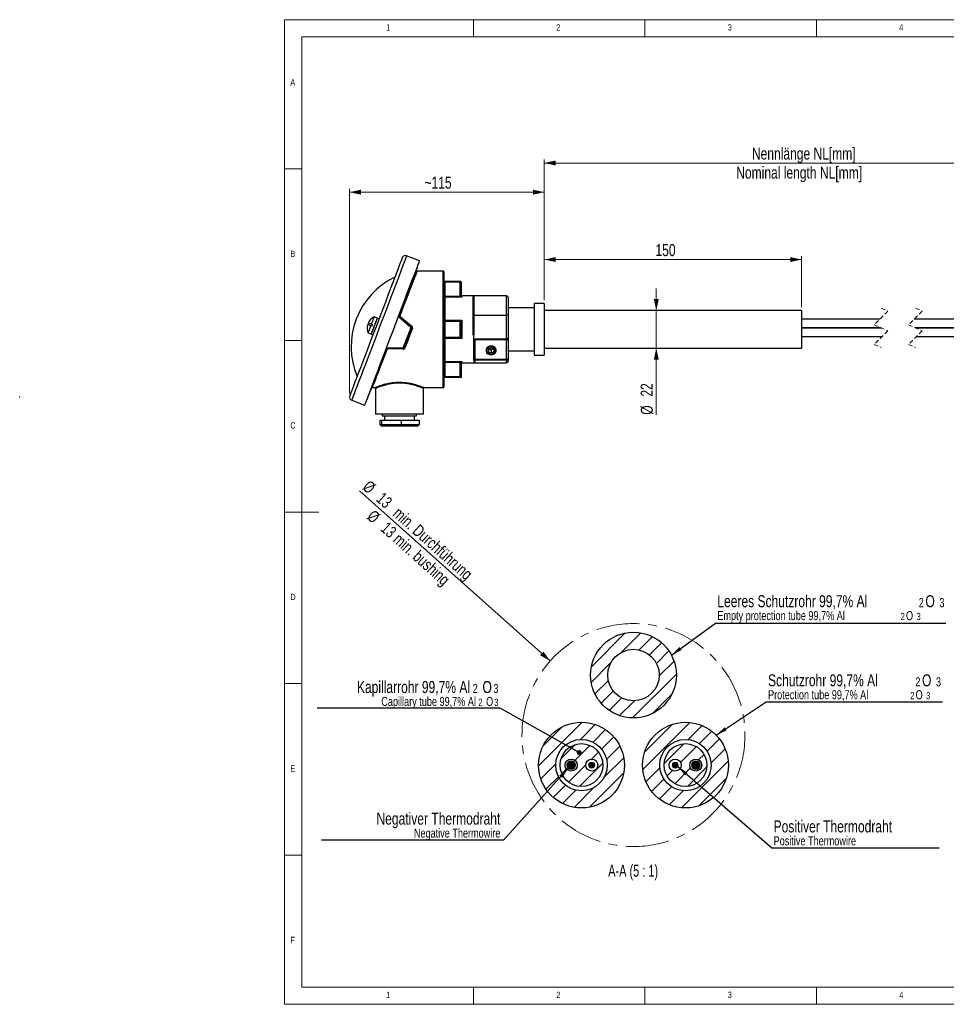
# Model space of a CAD drawing. Header units: millimetres. Extents: x -72 to 415, y 5 to 292.
# Tile 1 of 3: x -72 to 198, y 5 to 292. Entities that reach past the tile are written whole.
import ezdxf

# ---------------------------------------------------------------- set-up
doc = ezdxf.new("R2010")
doc.units = ezdxf.units.MM
doc.header["$PDSIZE"] = -1
doc.linetypes.add('CENTERX2', pattern=[20.32, 12.7, -2.54, 2.54, -2.54])
doc.linetypes.add('HIDDEN', pattern=[1.905, 1.27, -0.635])
doc.styles.add('SLDTEXTSTYLE0', font='TXT', dxfattribs={"width": 0.75})
doc.styles.add('SLDTEXTSTYLE3', font='TXT', dxfattribs={"width": 0.681818})
doc.dimstyles.new('SLDDIMSTYLE0', dxfattribs={"dimtxt": 0.18, "dimasz": 3.302, "dimexe": 0, "dimexo": 0.0625, "dimgap": 0, "dimtad": 0, "dimtih": 1, "dimtoh": 1, "dimdec": 0, "dimrnd": 1e-09, "dimzin": 0, "dimdsep": 46, "dimtxsty": 'Standard', "dimsah": 1, "dimcen": 0.09, "dimadec": 0, "dimazin": 0, "dimtfac": 3.302, "dimtdec": 0, "dimtofl": 0, "dimtmove": 0, "dimatfit": 3, "dimfxl": 1, "dimfrac": 2, "dimtolj": 1, "dimtzin": 0, "dimarcsym": 0})
doc.dimstyles.new('SLDDIMSTYLE1', dxfattribs={"dimtxt": 0.18, "dimasz": 1.44, "dimexe": 0, "dimexo": 0.0625, "dimgap": 0, "dimtad": 0, "dimtih": 1, "dimtoh": 1, "dimdec": 0, "dimrnd": 1e-09, "dimzin": 0, "dimdsep": 46, "dimtxsty": 'Standard', "dimblk1": 'DOT', "dimblk2": 'DOT', "dimsah": 1, "dimcen": 0.09, "dimadec": 0, "dimazin": 0, "dimtfac": 1.44, "dimtdec": 0, "dimtofl": 0, "dimtmove": 0, "dimatfit": 3, "dimldrblk": 'DOT', "dimfxl": 1, "dimfrac": 2, "dimtolj": 1, "dimtzin": 0, "dimarcsym": 0})
doc.dimstyles.new('SLDDIMSTYLE2', dxfattribs={"dimtxt": 3.5, "dimasz": 3.302, "dimexe": 0, "dimexo": 0.0625, "dimgap": 0.875, "dimtad": 1, "dimlfac": 2, "dimrnd": 1e-09, "dimzin": 12, "dimdsep": 46, "dimtxsty": 'SLDTEXTSTYLE0', "dimsah": 1, "dimcen": 0.09, "dimadec": 0, "dimazin": 3, "dimtfac": 1, "dimtofl": 0, "dimtmove": 0, "dimatfit": 3, "dimfxl": 1, "dimfrac": 2, "dimtolj": 1, "dimtzin": 12, "dimarcsym": 0})
doc.dimstyles.new('SLDDIMSTYLE3', dxfattribs={"dimtxt": 3.5, "dimasz": 3.302, "dimexe": 0, "dimexo": 0.0625, "dimgap": 0.875, "dimtad": 1, "dimdec": 0, "dimlfac": 2, "dimrnd": 1e-09, "dimzin": 12, "dimdsep": 46, "dimtxsty": 'SLDTEXTSTYLE0', "dimsah": 1, "dimcen": 0.09, "dimadec": 0, "dimazin": 3, "dimtfac": 1, "dimtdec": 0, "dimtmove": 0, "dimatfit": 0, "dimfxl": 1, "dimfrac": 2, "dimtolj": 1, "dimtzin": 12, "dimarcsym": 0})
doc.dimstyles.new('SLDDIMSTYLE4', dxfattribs={"dimtxt": 3.5, "dimasz": 3.302, "dimexe": 0, "dimexo": 0.0625, "dimgap": 0.875, "dimtad": 1, "dimdec": 0, "dimlfac": 2, "dimrnd": 1e-09, "dimzin": 12, "dimdsep": 46, "dimtxsty": 'SLDTEXTSTYLE0', "dimsah": 1, "dimcen": 0.09, "dimadec": 0, "dimazin": 3, "dimtfac": 1, "dimtdec": 0, "dimtofl": 0, "dimtmove": 0, "dimatfit": 3, "dimfxl": 1, "dimfrac": 2, "dimtolj": 1, "dimtzin": 12, "dimarcsym": 0})
doc.dimstyles.new('SLDDIMSTYLE5', dxfattribs={"dimtxt": 3.5, "dimasz": 3.302, "dimexe": 0, "dimexo": 0.0625, "dimgap": 0.875, "dimtad": 1, "dimdec": 0, "dimlfac": 0.2, "dimrnd": 1e-09, "dimzin": 12, "dimdsep": 46, "dimtxsty": 'SLDTEXTSTYLE0', "dimsah": 1, "dimcen": 0, "dimadec": 0, "dimazin": 3, "dimtfac": 1, "dimtofl": 0, "dimtmove": 0, "dimatfit": 3, "dimfxl": 1, "dimfrac": 2, "dimtolj": 1, "dimtzin": 12, "dimarcsym": 0})

# ---------------------------------------------------------------- blocks, each defined once
blk = doc.blocks.new('_D')
at = {"color": 7, "linetype": 'Continuous', "lineweight": 18}
for p, q in [((80.69, 210.25), (80.69, 251.22)), ((236.62, 250.22), (80.69, 250.22)), ((236.62, 204.5), (236.62, 251.22))]:
    blk.add_line(p, q, dxfattribs=at)
for points in [[(80.69, 250.22), (83.99, 249.5), (83.99, 250.94)], [(236.62, 250.22), (233.32, 250.94), (233.32, 249.5)]]:
    blk.add_solid(points, dxfattribs=at)
at = {"color": 7, "linetype": 'Continuous', "lineweight": 18, "char_height": 3.5, "attachment_point": 1, "style": 'SLDTEXTSTYLE0'}
for s, insert in [('Nennlänge NL[mm]', (141.2, 254.73)), ('Nominal length NL[mm]', (136.63, 249.18))]:
    blk.add_mtext(s, dxfattribs=dict(at, insert=insert))
blk = doc.blocks.new('_D_1')
at = {"color": 7, "linetype": 'Continuous', "lineweight": 18}
for p, q in [((23.93, 183.04), (23.93, 242.72)), ((23.93, 241.72), (80.69, 241.72)), ((80.69, 210.25), (80.69, 242.72))]:
    blk.add_line(p, q, dxfattribs=at)
for points in [[(23.93, 241.72), (27.23, 241), (27.23, 242.44)], [(80.69, 241.72), (77.39, 242.44), (77.39, 241)]]:
    blk.add_solid(points, dxfattribs=at)
at = {"color": 7, "linetype": 'Continuous', "lineweight": 18, "insert": (45.76, 246.24), "char_height": 3.5, "attachment_point": 1, "style": 'SLDTEXTSTYLE0'}
blk.add_mtext('~115', dxfattribs=at)
blk = doc.blocks.new('_D_2')
at = {"color": 7, "linetype": 'Continuous', "lineweight": 18}
for p, q in [((113.33, 207.25), (113.33, 213.6)), ((154.69, 207.25), (112.33, 207.25)), ((113.33, 207.25), (113.33, 196.25)), ((154.69, 196.25), (112.33, 196.25)), ((113.33, 196.25), (113.33, 176.85))]:
    blk.add_line(p, q, dxfattribs=at)
for points in [[(113.33, 207.25), (114.05, 210.55), (112.61, 210.55)], [(113.33, 196.25), (112.61, 192.94), (114.05, 192.94)]]:
    blk.add_solid(points, dxfattribs=at)
at = {"color": 7, "linetype": 'Continuous', "lineweight": 18, "char_height": 3.5, "attachment_point": 1, "rotation": 90, "style": 'SLDTEXTSTYLE0'}
for s, insert in [('22', (108.77, 182.13)), ('%%c', (108.82, 176.85))]:
    blk.add_mtext(s, dxfattribs=dict(at, insert=insert))
blk = doc.blocks.new('_D_3')
at = {"color": 7, "linetype": 'Continuous', "lineweight": 18}
for p, q in [((80.69, 210.25), (80.69, 223.08)), ((80.69, 222.08), (155.69, 222.08)), ((155.69, 208.25), (155.69, 223.08))]:
    blk.add_line(p, q, dxfattribs=at)
for points in [[(80.69, 222.08), (83.99, 221.36), (83.99, 222.8)], [(155.69, 222.08), (152.39, 222.8), (152.39, 221.36)]]:
    blk.add_solid(points, dxfattribs=at)
at = {"color": 7, "linetype": 'Continuous', "lineweight": 18, "insert": (113.09, 226.59), "char_height": 3.5, "attachment_point": 1, "style": 'SLDTEXTSTYLE0'}
blk.add_mtext('150', dxfattribs=at)
blk = doc.blocks.new('_D_4')
at = {"color": 7, "linetype": 'Continuous', "lineweight": 18}
blk.add_line((82.41, 105.09), (26.79, 154.63), dxfattribs=at)
blk.add_solid([(82.41, 105.09), (80.42, 107.82), (79.46, 106.75)], dxfattribs=at)
at = {"color": 7, "linetype": 'Continuous', "lineweight": 18, "char_height": 3.5, "attachment_point": 1, "rotation": 318.3082, "style": 'SLDTEXTSTYLE0'}
for s, insert in [('%%c', (29.79, 158)), ('13', (33.77, 154.53)), ('min. Durchführung', (38.61, 150.21)), ('%%c', (31.05, 149.37)), ('13 min. bushing', (35.03, 145.9))]:
    blk.add_mtext(s, dxfattribs=dict(at, insert=insert))
blk = doc.blocks.new('SW_NOTE_6')
at = {"color": 0, "linetype": 'Continuous', "lineweight": 0, "attachment_point": 3, "style": 'SLDTEXTSTYLE0'}
for s, insert, char_height in [('Negativer Thermodraht', (52.11, 7.99), 3.5), ('Negative Thermowire', (52.14, 3.36), 2.6458)]:
    blk.add_mtext(s, dxfattribs=dict(at, insert=insert, char_height=char_height))
blk = doc.blocks.new('SW_NOTE_7')
at = {"color": 0, "linetype": 'Continuous', "lineweight": 0, "attachment_point": 3, "style": 'SLDTEXTSTYLE0'}
for s, insert, char_height in [('Kapillarrohr 99,7% Al', (44.6, 7.96), 3.5), ('2', (46.86, 7.11), 2.65), ('O', (50.96, 7.96), 3.5), ('3', (52.87, 7.11), 2.65), ('Capillary tube 99,7% Al', (46.32, 3.33), 2.6458), ('O', (51.35, 3.33), 2.65), ('2', (48.25, 2.8), 2.12), ('3', (52.88, 2.8), 2.12)]:
    blk.add_mtext(s, dxfattribs=dict(at, insert=insert, char_height=char_height))
blk = doc.blocks.new('_DOT')
at = {"color": 0, "linetype": 'ByBlock', "lineweight": -2}
blk.add_line((-0.5, 0), (-1, 0), dxfattribs=at)
at = {"color": 0, "linetype": 'ByBlock', "const_width": 0.5}
blk.add_lwpolyline([(-0.25, 0, 1), (0.25, 0, 1)], format="xyb", close=True, dxfattribs=at)
blk = doc.blocks.new('SW_NOTE_8')
at = {"color": 0, "linetype": 'Continuous', "lineweight": 0, "attachment_point": 1, "style": 'SLDTEXTSTYLE0'}
for s, insert, char_height in [('Leeres Schutzrohr 99,7% Al', (-66.65, 8.11), 3.5), ('2', (-7.95, 7.26), 2.65), ('O', (-6, 8.11), 3.5), ('3', (-1.94, 7.26), 2.65), ('Empty protection tube 99,7% Al', (-66.65, 3.48), 2.6458), ('2', (-13.22, 2.96), 2.12), ('O', (-11.66, 3.48), 2.65), ('3', (-8.59, 2.96), 2.12)]:
    blk.add_mtext(s, dxfattribs=dict(at, insert=insert, char_height=char_height))
blk = doc.blocks.new('SW_NOTE_9')
at = {"color": 0, "linetype": 'Continuous', "lineweight": 0, "attachment_point": 1, "style": 'SLDTEXTSTYLE0'}
for s, insert, char_height in [('Schutzrohr 99,7% Al', (-50.82, 7.99), 3.5), ('2', (-7.88, 7.14), 2.65), ('O', (-5.93, 7.99), 3.5), ('3', (-1.88, 7.14), 2.65), ('Protection tube 99,7% Al', (-50.82, 3.37), 2.6458), ('2', (-9.38, 2.84), 2.12), ('O', (-7.81, 3.37), 2.65), ('3', (-4.75, 2.84), 2.12)]:
    blk.add_mtext(s, dxfattribs=dict(at, insert=insert, char_height=char_height))
blk = doc.blocks.new('SW_NOTE_10')
at = {"color": 0, "linetype": 'Continuous', "lineweight": 0, "attachment_point": 1, "style": 'SLDTEXTSTYLE0'}
for s, insert, char_height in [('Positiver Thermodraht', (-48.24, 7.99), 3.5), ('Positive Thermowire', (-48.24, 3.36), 2.6458)]:
    blk.add_mtext(s, dxfattribs=dict(at, insert=insert, char_height=char_height))

msp = doc.modelspace()

# ---------------------------------------------------------------- hatches: boundary and pattern name
at = {"linetype": 'Continuous', "lineweight": 18}
h = msp.add_hatch(dxfattribs=at)
h.set_pattern_fill('ANSI31', style=0)
edge = h.paths.add_edge_path(flags=0)
edge.add_arc((106.6752, 100.9741), 12.5, 0, 360)
edge = h.paths.add_edge_path(flags=0)
edge.add_arc((106.6752, 100.9741), 7.5, 0, 360)
h = msp.add_hatch(dxfattribs=at)
h.set_pattern_fill('ANSI31', style=0)
edge = h.paths.add_edge_path(flags=0)
edge.add_arc((91.5198, 74.7241), 12.5, 0, 360)
edge = h.paths.add_edge_path(flags=0)
edge.add_arc((91.5198, 74.7241), 7.5, 0, 360)
h = msp.add_hatch(dxfattribs=at)
h.set_pattern_fill('ANSI31', style=0)
edge = h.paths.add_edge_path(flags=0)
edge.add_arc((121.8307, 74.7241), 12.5, 0, 360)
edge = h.paths.add_edge_path(flags=0)
edge.add_arc((121.8307, 74.7241), 7.5, 0, 360)
h = msp.add_hatch(dxfattribs=at)
h.set_pattern_fill('ANSI31', style=0)
edge = h.paths.add_edge_path(flags=0)
edge.add_arc((91.5198, 74.7241), 6.25, 0, 360)
edge = h.paths.add_edge_path(flags=0)
edge.add_arc((88.5198, 74.7241), 1.75, 0, 360)
edge = h.paths.add_edge_path(flags=0)
edge.add_arc((94.5198, 74.7241), 1.75, 0, 360)
h = msp.add_hatch(dxfattribs=at)
h.set_pattern_fill('ANSI31', style=0)
edge = h.paths.add_edge_path(flags=0)
edge.add_arc((121.8307, 74.7241), 6.25, 0, 360)
edge = h.paths.add_edge_path(flags=0)
edge.add_arc((118.8307, 74.7241), 1.75, 0, 360)
edge = h.paths.add_edge_path(flags=0)
edge.add_arc((124.8307, 74.7241), 1.75, 0, 360)
at = {"linetype": 'Continuous'}
h = msp.add_hatch(color=7, dxfattribs=at)
edge = h.paths.add_edge_path(flags=0)
edge.add_arc((88.5198, 74.7241), 1.25, 0, 360)
h = msp.add_hatch(color=7, dxfattribs=at)
edge = h.paths.add_edge_path(flags=0)
edge.add_arc((94.5198, 74.7241), 0.875, 0, 360)
h = msp.add_hatch(color=7, dxfattribs=at)
edge = h.paths.add_edge_path(flags=0)
edge.add_arc((118.8307, 74.7241), 0.875, 0, 360)
h = msp.add_hatch(color=7, dxfattribs=at)
edge = h.paths.add_edge_path(flags=0)
edge.add_arc((124.8307, 74.7241), 1.25, 0, 360)

# ---------------------------------------------------------------- linework, layer by layer
at = {"color": 7, "linetype": 'Continuous', "lineweight": 18}
for p, q in [((415, 292), (5, 292)), ((5, 292), (5, 5)), ((60, 287), (60, 292)), ((110, 292), (110, 287)), ((160, 287), (160, 292)), ((410, 287), (10, 287)), ((10, 287), (10, 10)), ((10, 248.5), (5, 248.5)), ((5, 198.5), (10, 198.5)), ((5, 148.5), (15, 148.5)), ((5, 98.5), (10, 98.5)), ((10, 48.5), (5, 48.5)), ((10, 10), (227.8, 10)), ((60, 5), (60, 10)), ((110, 10), (110, 5)), ((160, 5), (160, 10)), ((5, 5), (415, 5))]:
    msp.add_line(p, q, dxfattribs=at)
at = {"color": 7, "linetype": 'Continuous', "lineweight": 25}
for p, q in [((44.3011, 221.7475), (40.5622, 223.1689)), ((51.1909, 218.7465), (43.6298, 218.7465)), ((51.4409, 218.4965), (51.4409, 184.9965)), ((51.6909, 215.4965), (51.6909, 215.7465)), ((51.6909, 215.7465), (56.1909, 215.7465)), ((51.6909, 215.4965), (51.6909, 211.3885)), ((56.1909, 215.4965), (51.6909, 215.4965)), ((56.1909, 215.4965), (56.1909, 215.7465)), ((56.1909, 215.4965), (56.4409, 215.4965)), ((56.1909, 211.4915), (56.1909, 215.4965)), ((56.4409, 215.4965), (56.4409, 211.4915)), ((51.4409, 211.3885), (51.6909, 211.3885)), ((51.6909, 211.1445), (51.6909, 211.3885)), ((51.6909, 211.3885), (56.2013, 211.3885)), ((51.6909, 211.1445), (51.6909, 204.4139)), ((56.6909, 211.1445), (51.6909, 211.1445)), ((56.1909, 211.4915), (56.4409, 211.4915)), ((56.2013, 211.3885), (56.1909, 211.4915)), ((56.4409, 211.4915), (56.4461, 211.4382)), ((60.1909, 211.4965), (56.6909, 211.4965)), ((59.9409, 200.0866), (59.9409, 211.4855)), ((59.9409, 211.4855), (60.1909, 211.4855)), ((69.6909, 211.5022), (60.1909, 211.5022)), ((60.1909, 211.4855), (60.1909, 211.5022)), ((60.1909, 210.7429), (60.1909, 200.4464)), ((70.1909, 211.0022), (70.1909, 205.697)), ((77.6909, 207.9715), (70.1909, 207.9715)), ((80.6909, 209.2465), (77.6909, 209.2465)), ((77.6909, 209.2465), (77.6909, 194.2465)), ((80.6909, 209.2465), (80.6909, 194.2465)), ((155.6909, 207.2465), (80.6909, 207.2465)), ((155.6909, 207.2465), (155.6909, 196.2465)), ((32.0531, 205.0073), (31.1184, 205.3626)), ((32.5205, 204.8296), (32.0531, 205.0073)), ((51.6909, 204.4139), (56.6909, 204.4139)), ((51.6909, 204.2465), (51.6909, 204.4139)), ((51.6909, 204.2465), (51.6909, 203.9965)), ((51.6909, 204.2465), (56.4409, 204.2465)), ((51.6909, 203.9965), (51.6909, 199.4965)), ((56.1909, 203.9965), (51.6909, 203.9965)), ((56.1909, 199.4965), (56.1909, 203.9965)), ((56.4409, 204.2465), (56.4409, 199.2465)), ((56.6909, 204.4139), (56.6909, 199.0791)), ((60.1909, 205.9184), (69.6909, 205.9184)), ((69.6909, 198.9645), (69.6909, 205.9184)), ((70.1909, 205.697), (70.1909, 198.8567)), ((178.5354, 204.7465), (155.6909, 204.7465)), ((235.3721, 204.7465), (188.5354, 204.7465)), ((30.3749, 202.7033), (30.1412, 202.7921)), ((30.3189, 203.2595), (30.5525, 203.1706)), ((155.6909, 202.2465), (178.6978, 202.2465)), ((178.9856, 202.1215), (155.6909, 202.1215)), ((188.6978, 202.2465), (235.3721, 202.2465)), ((235.3721, 202.1215), (188.9855, 202.1215)), ((29.3417, 200.689), (30.2764, 200.3336)), ((30.2764, 200.3336), (30.7437, 200.1559)), ((51.6909, 199.2465), (51.6909, 199.4965)), ((51.6909, 199.4965), (56.1909, 199.4965)), ((56.4409, 199.2465), (51.6909, 199.2465)), ((51.6909, 199.2465), (51.6909, 199.0791)), ((51.6909, 199.0791), (51.6909, 192.3485)), ((56.6909, 199.0791), (51.6909, 199.0791)), ((60.1909, 200.0866), (59.9409, 200.0866)), ((60.1909, 199.1073), (60.1909, 200.0866)), ((60.1909, 193.1314), (60.1909, 199.1073)), ((60.2306, 198.9645), (69.6909, 198.9645)), ((69.6909, 198.7249), (60.4409, 198.7249)), ((60.4409, 198.7249), (60.4409, 193.0064)), ((69.6909, 198.7249), (69.6909, 198.9645)), ((69.6909, 193.0064), (69.6909, 198.7249)), ((70.1909, 198.8567), (70.1909, 193.2564)), ((155.6909, 199.6215), (179.1479, 199.6215)), ((189.1479, 199.6215), (235.3721, 199.6215)), ((39.5731, 195.9694), (34.8689, 196.0353)), ((64.4409, 195.9705), (65.1909, 196.3455)), ((64.4409, 195.9705), (64.4409, 195.2205)), ((64.4409, 195.2205), (65.1909, 194.8455)), ((64.5659, 196.033), (65.1909, 195.7205)), ((65.9409, 195.9705), (65.1909, 196.3455)), ((65.8159, 196.033), (65.1909, 195.7205)), ((65.1909, 195.7205), (65.1909, 194.8455)), ((65.9409, 195.2205), (65.1909, 194.8455)), ((65.9409, 195.9705), (65.9409, 195.2205)), ((70.1909, 195.5215), (77.6909, 195.5215)), ((80.6909, 196.2465), (155.6909, 196.2465)), ((51.6909, 192.3485), (56.6909, 192.3485)), ((51.6909, 192.3485), (51.6909, 192.1046)), ((60.1909, 193.0073), (60.1909, 193.1314)), ((60.1909, 192.6156), (60.1909, 193.0073)), ((60.4409, 193.0064), (69.6909, 193.0064)), ((60.4409, 193.0064), (60.4409, 192.7583)), ((69.6909, 192.7583), (60.4409, 192.7583)), ((60.4409, 192.7583), (60.4409, 192.22)), ((69.6909, 193.0064), (69.6909, 192.7583)), ((69.6909, 192.0004), (69.6909, 192.7583)), ((70.1909, 193.2564), (70.1909, 192.4985)), ((77.6909, 194.2465), (80.6909, 194.2465)), ((51.6909, 192.1046), (51.4409, 192.1046)), ((51.6909, 192.1046), (51.6909, 187.9965)), ((56.2013, 192.1046), (51.6909, 192.1046)), ((56.1909, 192.0016), (56.2013, 192.1046)), ((56.4409, 192.0016), (56.1909, 192.0016)), ((56.1909, 187.9965), (56.1909, 192.0016)), ((56.4461, 192.0549), (56.4409, 192.0016)), ((56.4409, 192.0016), (56.4409, 187.7465)), ((56.6909, 191.9965), (60.1909, 191.9965)), ((60.4409, 192.22), (60.1909, 192.22)), ((60.1909, 191.9965), (60.1909, 192.22)), ((60.1909, 192.0004), (69.6909, 192.0004)), ((60.1909, 191.9985), (69.6909, 191.9985)), ((51.6909, 187.7465), (51.6909, 187.9965)), ((51.6909, 187.9965), (56.1909, 187.9965)), ((56.4409, 187.7465), (51.6909, 187.7465)), ((30.5142, 184.7465), (31.2104, 184.7465)), ((31.4409, 184.5044), (31.4409, 176.9965)), ((45.4409, 176.9965), (45.4409, 184.5066)), ((45.6685, 184.7465), (51.1909, 184.7465)), ((24.5715, 181.1059), (28.3105, 179.6845)), ((45.4409, 176.9965), (31.4409, 176.9965)), ((32.7184, 175.2465), (32.7184, 173.9965)), ((32.7184, 175.2465), (33.1943, 175.2465)), ((33.1943, 175.2465), (33.1943, 173.9965)), ((33.1943, 175.2465), (38.9169, 175.2465)), ((33.4409, 176.9965), (33.4409, 176.4965)), ((33.4409, 176.4965), (43.4409, 176.4965)), ((34.0659, 176.4965), (34.0659, 175.2465)), ((38.9169, 175.2465), (44.1634, 175.2465)), ((38.9169, 175.2465), (38.9169, 173.9965)), ((42.8159, 175.2465), (42.8159, 176.4965)), ((43.4409, 176.4965), (43.4409, 176.9965)), ((44.1634, 175.2465), (44.1634, 173.9965)), ((32.7184, 173.9965), (33.1943, 173.9965)), ((32.7184, 173.9965), (33.2386, 173.4965)), ((33.1943, 173.9965), (38.9169, 173.9965)), ((33.1943, 173.9965), (33.6713, 173.4965)), ((33.6713, 173.4965), (33.2386, 173.4965)), ((38.8736, 173.4965), (33.6713, 173.4965)), ((38.9169, 173.9965), (38.8736, 173.4965)), ((43.6432, 173.4965), (38.8736, 173.4965)), ((38.9169, 173.9965), (44.1634, 173.9965)), ((43.6432, 173.4965), (44.1634, 173.9965))]:
    msp.add_line(p, q, dxfattribs=at)
at = {"color": 8, "linetype": 'Continuous', "lineweight": 25}
for p, q in [((51.1909, 184.7465), (51.1909, 218.7465)), ((56.6909, 211.4965), (56.6909, 211.1445)), ((69.6909, 205.9184), (69.6909, 211.5022)), ((56.6909, 192.3485), (56.6909, 191.9965)), ((69.6909, 192.0004), (69.6909, 191.9985))]:
    msp.add_line(p, q, dxfattribs=at)
at = {"color": 7, "linetype": 'HIDDEN', "lineweight": 18}
for p, q in [((180.8417, 207.0528), (176.8417, 203.0528)), ((178.8417, 207.9215), (180.8417, 207.0528)), ((190.8417, 207.0528), (186.8417, 203.0528)), ((188.8417, 207.9215), (190.8417, 207.0528)), ((176.8417, 203.0528), (180.8417, 201.3153)), ((180.8417, 201.3153), (176.8417, 197.3153)), ((186.8417, 203.0528), (190.8417, 201.3153)), ((190.8417, 201.3153), (186.8417, 197.3153)), ((176.8417, 197.3153), (178.8417, 196.4465)), ((186.8417, 197.3153), (188.8417, 196.4465))]:
    msp.add_line(p, q, dxfattribs=at)
at = {"color": 7, "linetype": 'Continuous', "lineweight": 25, "flags": 128}
for points in [[(39.2721, 222.5896), (39.2701, 222.5843), (39.2227, 222.4595), (39.1123, 222.1692), (38.94, 221.7159), (38.7071, 221.1032), (38.4156, 220.3364), (38.0678, 219.4217), (37.6668, 218.3667), (37.2157, 217.1802), (36.7184, 215.872), (36.1789, 214.4529), (35.6017, 212.9347), (34.9917, 211.33), (34.3538, 209.6521), (33.6934, 207.9148), (33.0158, 206.1326), (32.3269, 204.3203), (31.6321, 202.4928)], [(44.3011, 221.7475), (44.2835, 221.7012), (44.2054, 221.4958), (44.0655, 221.1278), (43.8649, 220.6), (43.6051, 219.9166), (43.2882, 219.083), (42.9166, 218.1056), (42.4933, 216.992), (42.0215, 215.7512), (41.5051, 214.3926), (40.9479, 212.927), (40.3544, 211.3658), (39.7292, 209.7213), (39.0773, 208.0063), (38.4036, 206.2343), (37.7135, 204.419), (37.0124, 202.5748), (36.3058, 200.716)], [(43.7283, 219.9594), (43.6964, 219.8755), (43.601, 219.6246), (43.443, 219.2088), (43.2236, 218.6318), (42.9449, 217.8985), (42.6092, 217.0155), (42.2194, 215.9902), (41.779, 214.8318), (41.2918, 213.5502), (40.762, 212.1566), (40.1942, 210.6631), (39.5935, 209.0827), (38.9649, 207.4293), (38.314, 205.7171)], [(37.14, 216.9811), (35.26, 215.9661), (33.4847, 214.7773), (31.8301, 213.4255), (30.3112, 211.9229), (28.9418, 210.2829), (27.734, 208.5204), (26.6989, 206.6514), (25.8457, 204.6926), (25.1821, 202.6616), (24.7142, 200.5769), (24.4461, 198.4572), (24.3803, 196.3217), (24.5174, 194.1895), (24.856, 192.08), (25.3933, 190.012), (26.1242, 188.0044)], [(51.6909, 215.4965), (51.6475, 215.5041), (51.6054, 215.5267), (51.5659, 215.5635), (51.5302, 215.6135), (51.4994, 215.6751), (51.4744, 215.7465), (51.456, 215.8255), (51.4447, 215.9097), (51.4409, 215.9965)], [(56.2013, 211.3885), (56.2479, 211.398), (56.2929, 211.4071), (56.3345, 211.4155), (56.3712, 211.423), (56.4017, 211.4292), (56.4249, 211.4339), (56.4398, 211.437), (56.4461, 211.4382)], [(30.2764, 200.3336), (30.3093, 200.4203), (30.4057, 200.6738), (30.5584, 201.0754), (30.756, 201.5954), (30.984, 202.195), (31.2254, 202.8299), (31.4623, 203.453), (31.6771, 204.0181), (31.8539, 204.4832), (31.9796, 204.8138), (32.0449, 204.9855), (32.0531, 205.0073)], [(30.2764, 200.3336), (30.2785, 200.3391), (30.3277, 200.4685), (30.439, 200.7613), (30.6041, 201.1957), (30.8108, 201.7394), (31.0438, 202.3522), (31.2857, 202.9886), (31.5187, 203.6014), (31.7254, 204.1452), (31.8905, 204.5796), (32.0018, 204.8724), (32.0511, 205.0018), (32.0531, 205.0073)], [(30.3189, 203.2595), (30.5492, 203.8655), (30.7569, 204.4118), (30.9272, 204.8597), (31.0479, 205.1772), (31.1105, 205.3418), (31.1184, 205.3626)], [(41.8198, 202.2754), (40.6228, 203.2892), (39.4317, 204.298), (38.2471, 205.3012)], [(38.3868, 205.4369), (39.5736, 204.4394), (40.7669, 203.4364), (41.9661, 202.4285)], [(38.5476, 205.572), (39.7303, 204.5924), (40.9247, 203.6031), (42.127, 202.6073)], [(51.6909, 203.9965), (51.6475, 204.0041), (51.6054, 204.0267), (51.5659, 204.0635), (51.5302, 204.1135), (51.4994, 204.1751), (51.4744, 204.2465), (51.456, 204.3255), (51.4447, 204.4097), (51.4409, 204.4965)], [(51.4409, 204.4965), (51.4457, 204.4804), (51.4599, 204.4649), (51.483, 204.4507), (51.5141, 204.4381), (51.552, 204.4279), (51.5952, 204.4202), (51.6421, 204.4155), (51.6909, 204.4139)], [(56.4409, 204.2465), (56.4371, 204.2427), (56.4258, 204.2315), (56.4074, 204.213), (56.3824, 204.1881), (56.3516, 204.1572), (56.3159, 204.1215), (56.2764, 204.082), (56.2343, 204.04), (56.1909, 203.9965)], [(31.6321, 202.4928), (30.9374, 200.6653), (30.2484, 198.8529), (29.5709, 197.0707), (28.9104, 195.3335), (28.2726, 193.6555), (27.6625, 192.0508), (27.0853, 190.5326), (26.5459, 189.1135), (26.0485, 187.8053), (25.5975, 186.6188), (25.1964, 185.5638), (24.8487, 184.6491), (24.5572, 183.8823), (24.3243, 183.2697), (24.1519, 182.8163), (24.0416, 182.526), (23.9941, 182.4012), (23.9921, 182.396)], [(30.1412, 202.7921), (29.5642, 203.0115), (29.2451, 203.1328), (29.2006, 203.1497)], [(29.3417, 200.689), (29.3496, 200.7098), (29.4122, 200.8744), (29.5328, 201.1919), (29.7031, 201.6397), (29.9108, 202.1861), (30.1412, 202.7921)], [(30.5525, 203.1706), (30.5304, 203.1123), (30.5082, 203.0539), (30.4859, 202.9955), (30.4637, 202.937), (30.4415, 202.8784), (30.4192, 202.82), (30.397, 202.7616), (30.3749, 202.7033)], [(39.5678, 196.3517), (39.8483, 197.0895), (40.1299, 197.8303), (40.4123, 198.5729), (40.6948, 199.3163), (40.9773, 200.0593), (41.2592, 200.8008), (41.5402, 201.5399), (41.8198, 202.2754)], [(42.0389, 202.1483), (41.7627, 201.4216), (41.4851, 200.6914), (41.2065, 199.9587), (40.9275, 199.2246), (40.6483, 198.4902), (40.3693, 197.7565), (40.0911, 197.0246), (39.8139, 196.2955)], [(42.2726, 202.055), (41.5193, 200.102), (40.7743, 198.1709), (40.0476, 196.287)], [(36.3058, 200.716), (35.5992, 198.8573), (34.8981, 197.013), (34.208, 195.1978), (33.5343, 193.4258), (32.8823, 191.7108), (32.2572, 190.0662), (31.6637, 188.5051), (31.1065, 187.0395), (30.59, 185.6809), (30.1183, 184.44), (29.695, 183.3265), (29.3234, 182.3491), (29.0065, 181.5154), (28.7467, 180.832), (28.5461, 180.3042), (28.4061, 179.9362), (28.3281, 179.7308), (28.3105, 179.6845)], [(51.4409, 198.9965), (51.4457, 199.0941), (51.4599, 199.1879), (51.483, 199.2743), (51.5141, 199.3501), (51.552, 199.4123), (51.5952, 199.4585), (51.6421, 199.4869), (51.6909, 199.4965)], [(51.6909, 199.0791), (51.6421, 199.0776), (51.5952, 199.0729), (51.552, 199.0652), (51.5141, 199.055), (51.483, 199.0424), (51.4599, 199.0282), (51.4457, 199.0127), (51.4409, 198.9965)], [(56.4409, 199.2465), (56.4361, 199.2513), (56.4219, 199.2656), (56.3988, 199.2887), (56.3677, 199.3198), (56.3298, 199.3576), (56.2866, 199.4009), (56.2397, 199.4478), (56.1909, 199.4965)], [(34.6352, 196.0401), (33.9673, 194.2834), (33.3215, 192.5845), (32.7035, 190.9589), (32.1189, 189.4212), (31.5731, 187.9853), (31.0709, 186.6643), (30.6169, 185.4701), (30.2152, 184.4135), (29.8695, 183.5041), (29.5828, 182.75), (29.3578, 182.1582), (29.1965, 181.7339), (29.1004, 181.481), (29.0702, 181.4016)], [(34.8689, 196.0353), (34.8264, 196.0482), (34.7853, 196.058), (34.747, 196.0643), (34.7127, 196.0668), (34.6835, 196.0656), (34.6604, 196.0606), (34.6441, 196.052), (34.6352, 196.0401)], [(34.8566, 196.4003), (36.4193, 196.3842), (37.99, 196.368), (39.5678, 196.3517)], [(39.5767, 196.1344), (38.0012, 196.1568), (36.4328, 196.1791), (34.8724, 196.2013)], [(39.8139, 196.2955), (39.8227, 196.3068), (39.8388, 196.3148), (39.8619, 196.3193), (39.8911, 196.32), (39.9254, 196.3169), (39.9639, 196.3103), (40.005, 196.3002), (40.0476, 196.287)], [(65.7082, 196.8264), (65.1909, 196.9054), (64.6736, 196.8264), (64.2187, 196.5989), (63.881, 196.2505), (63.7014, 195.823), (63.7014, 195.3681), (63.881, 194.9406), (64.2187, 194.5921), (64.6736, 194.3647), (65.1909, 194.2857), (65.7082, 194.3647), (66.1631, 194.5921), (66.5008, 194.9406), (66.6804, 195.3681), (66.6804, 195.823), (66.5008, 196.2505), (66.1631, 196.5989), (65.7082, 196.8264)], [(65.6588, 196.5739), (65.1909, 196.6545), (64.723, 196.5739), (64.3263, 196.3443), (64.0612, 196.0008), (63.9682, 195.5955), (64.0612, 195.1903), (64.3263, 194.8467), (64.723, 194.6172), (65.1909, 194.5366), (65.6588, 194.6172), (66.0555, 194.8467), (66.3206, 195.1903), (66.4137, 195.5955), (66.3206, 196.0008), (66.0555, 196.3443), (65.6588, 196.5739)], [(60.4409, 193.0064), (60.3921, 193.0088), (60.3452, 193.0159), (60.302, 193.0274), (60.2641, 193.043), (60.233, 193.0619), (60.2099, 193.0835), (60.1957, 193.107), (60.1909, 193.1314)], [(69.6909, 193.0064), (69.7885, 193.0112), (69.8823, 193.0254), (69.9687, 193.0485), (70.0445, 193.0796), (70.1066, 193.1175), (70.1528, 193.1607), (70.1813, 193.2076), (70.1909, 193.2564)], [(56.4461, 192.0549), (56.4398, 192.0561), (56.4249, 192.0592), (56.4017, 192.0639), (56.3712, 192.0701), (56.3345, 192.0775), (56.2929, 192.086), (56.2479, 192.0951), (56.2013, 192.1046)], [(51.4409, 187.4965), (51.4457, 187.5941), (51.4599, 187.6879), (51.483, 187.7743), (51.5141, 187.8501), (51.552, 187.9123), (51.5952, 187.9585), (51.6421, 187.9869), (51.6909, 187.9965)], [(56.4409, 187.7465), (56.4361, 187.7513), (56.4219, 187.7656), (56.3988, 187.7887), (56.3677, 187.8198), (56.3298, 187.8576), (56.2866, 187.9009), (56.2397, 187.9478), (56.1909, 187.9965)]]:
    msp.add_lwpolyline(points, dxfattribs=at)
at = {"color": 8, "linetype": 'Continuous', "lineweight": 25, "flags": 128}
for points in [[(40.5622, 223.1689), (40.5446, 223.1226), (40.4665, 222.9172), (40.3266, 222.5492), (40.126, 222.0214), (39.8661, 221.338), (39.5492, 220.5044), (39.1777, 219.5269), (38.7543, 218.4134), (38.2826, 217.1725), (37.7661, 215.814), (37.209, 214.3484), (36.6155, 212.7872), (35.9903, 211.1427), (35.3383, 209.4277), (34.6647, 207.6557), (33.9746, 205.8404), (33.2735, 203.9962), (32.5669, 202.1374)], [(43.6298, 218.7465), (43.6216, 218.7255), (43.5568, 218.5574), (43.4277, 218.2229), (43.2358, 217.7252), (42.9828, 217.0693), (42.6712, 216.2618), (42.3043, 215.3105), (41.8855, 214.2249), (41.4191, 213.0158), (40.9097, 211.6951), (40.3622, 210.276), (39.7822, 208.7723), (39.1753, 207.1992), (38.5476, 205.572)], [(38.2391, 205.8015), (38.2619, 205.7863), (38.2875, 205.766), (38.3051, 205.7472), (38.314, 205.7307), (38.314, 205.7171)], [(32.5669, 202.1374), (31.8602, 200.2787), (31.1591, 198.4344), (30.469, 196.6192), (29.7954, 194.8471), (29.1434, 193.1322), (28.5182, 191.4876), (27.9247, 189.9265), (27.3676, 188.4609), (26.8511, 187.1023), (26.3794, 185.8614), (25.9561, 184.7479), (25.5845, 183.7705), (25.2676, 182.9368), (25.0078, 182.2534), (24.8071, 181.7256), (24.6672, 181.3576), (24.5891, 181.1522), (24.5715, 181.1059)], [(34.8689, 196.0353), (34.2736, 194.4921), (33.7053, 193.0189), (33.1695, 191.6299), (32.6713, 190.3385), (32.2156, 189.1572), (31.8068, 188.0972), (31.4487, 187.169), (31.1449, 186.3813), (30.8982, 185.7419), (30.7111, 185.2568), (30.5853, 184.9308), (30.5222, 184.7671), (30.5142, 184.7465)], [(34.6352, 196.0401), (34.6265, 196.0309), (34.6092, 196.0254), (34.5839, 196.0239), (34.5516, 196.0264), (34.5246, 196.0307)]]:
    msp.add_lwpolyline(points, dxfattribs=at)
at = {"color": 7, "linetype": 'CENTERX2', "lineweight": 18}
msp.add_circle((106.6752, 83.4741), 32.5, dxfattribs=at)
at = {"color": 7, "linetype": 'Continuous', "lineweight": 25}
for centre, radius in [((106.6752, 100.9741), 12.5), ((106.6752, 100.9741), 7.5), ((91.5198, 74.7241), 12.5), ((121.8307, 74.7241), 12.5), ((91.5198, 74.7241), 7.5), ((91.5198, 74.7241), 6.25), ((121.8307, 74.7241), 7.5), ((121.8307, 74.7241), 6.25), ((88.5198, 74.7241), 1.75), ((94.5198, 74.7241), 1.75), ((118.8307, 74.7241), 1.75), ((124.8307, 74.7241), 1.75)]:
    msp.add_circle(centre, radius, dxfattribs=at)
at = {"color": 7, "linetype": 'Continuous', "lineweight": 18}
for centre, radius in [((88.5198, 74.7241), 1.25), ((94.5198, 74.7241), 0.875), ((118.8307, 74.7241), 0.875), ((124.8307, 74.7241), 1.25)]:
    msp.add_circle(centre, radius, dxfattribs=at)
at = {"color": 7, "linetype": 'Continuous', "lineweight": 25}
for centre, radius, start, end in [((40.2068, 222.2342), 1, 69.184996, 159.185355), ((43.6297, 218.9965), 0.25, 159.186527, 267.664852), ((43.4947, 220.0482), 0.25, 339.182339, 32.314452), ((51.1909, 218.4965), 0.25, 0.000667, 89.998479), ((51.6909, 215.9965), 0.25, 180.000461, 269.998686), ((56.1909, 215.4965), 0.25, 359.999939, 89.999207), ((51.6879, 211.3916), 0.247, 180.712859, 270.694318), ((56.6909, 211.7465), 0.25, 177.470753, 269.991338), ((69.6909, 211.0022), 0.5, 0.00041, 89.998843), ((32.2822, 202.4624), 3.125, 111.864974, 159.184795), ((38.7041, 204.9705), 0.5641, 124.227658, 144.106898), ((38.6134, 205.9387), 0.3725, 216.497754, 259.829381), ((38.2457, 205.7682), 0.3601, 293.075787, 326.991593), ((51.6909, 204.4965), 0.25, 180.0006, 269.998653), ((32.1381, 202.0836), 3.125, 159.184839, 206.506132), ((42.5554, 201.719), 0.9224, 129.711208, 142.89647), ((41.7301, 201.8683), 0.4169, 42.202627, 77.574072), ((40.6919, 203.737), 1.8264, 314.240032, 321.788414), ((41.8053, 202.2372), 0.25, 339.181142, 49.953954), ((43.5371, 205.5587), 3.7249, 246.285047, 250.156706), ((51.6909, 198.9965), 0.25, 90.000804, 179.999949), ((60.4661, 199.1068), 0.2752, 179.90314, 211.151258), ((61.1406, 199.5513), 1.0828, 212.817967, 229.746748), ((69.8101, 198.3037), 0.6715, 55.449938, 100.225135), ((69.8072, 199.298), 0.5848, 258.526573, 311.005213), ((35.4712, 196.349), 0.6168, 175.225356, 193.857276), ((41.8779, 195.9679), 7.0094, 178.092286, 179.449426), ((40.6452, 196.2869), 1.0793, 176.558855, 188.122291), ((39.7932, 196.772), 0.477, 241.804611, 272.494646), ((46.4852, 195.9027), 6.9124, 178.079567, 179.447707), ((39.5802, 196.3844), 0.25, 269.186834, 339.182879), ((51.6879, 192.1015), 0.247, 89.305682, 179.287141), ((60.4404, 193.0078), 0.2495, 180.108127, 270.109574), ((69.6919, 193.2573), 0.499, 269.89103, 359.891269), ((69.6909, 192.4985), 0.5, 270.001157, 359.99959), ((69.6919, 192.4994), 0.499, 269.890969, 359.89133), ((56.6909, 191.7466), 0.25, 89.983331, 182.527361), ((51.6909, 187.4965), 0.25, 90.000506, 180.000134), ((30.5142, 184.4965), 0.25, 86.354408, 159.182062), ((51.1909, 184.9965), 0.25, 270.001521, 359.999333), ((24.9268, 182.0406), 1, 159.18424, 249.186248), ((28.8366, 181.4904), 0.25, 286.04933, 339.187577)]:
    msp.add_arc(centre, radius, start, end, dxfattribs=at)
for points, knots in [([(56.6909, 211.1445), (56.69, 211.1447), (56.6203, 211.1522), (56.4951, 211.1781), (56.3474, 211.24), (56.2707, 211.2966), (56.2275, 211.3412), (56.2132, 211.367), (56.2013, 211.3885)], [0, 0, 0, 0, 0.00510427, 0.3709594, 0.67219408, 0.84522318, 0.87092183, 1, 1, 1, 1]), ([(56.4461, 211.4382), (56.4508, 211.4196), (56.4573, 211.3936), (56.4781, 211.3451), (56.5146, 211.2826), (56.586, 211.2051), (56.6533, 211.1611), (56.6904, 211.1448), (56.6909, 211.1445)], [0, 0, 0, 0, 0.14502775, 0.20343738, 0.39964214, 0.69168559, 0.99604435, 1, 1, 1, 1]), ([(59.9409, 211.4855), (59.9415, 211.4855), (59.9428, 211.4855), (59.9451, 211.4854), (59.9492, 211.4852), (59.9579, 211.4841), (59.9787, 211.4787), (60.0462, 211.437), (60.1702, 211.1872), (60.1819, 210.9356), (60.1909, 210.7429)], [0, 0, 0, 0, 0.002207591, 0.004760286, 0.008477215, 0.017118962, 0.036475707, 0.086205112, 0.30001796, 1, 1, 1, 1]), ([(38.314, 205.7171), (38.3083, 205.6982), (38.2945, 205.6526), (38.2989, 205.5763), (38.3282, 205.4967), (38.3672, 205.4569), (38.3868, 205.4369)], [0, 0, 0, 0, 0.19171788, 0.46191049, 0.72946221, 1, 1, 1, 1]), ([(56.4538, 204.2465), (56.466, 204.2501), (56.5025, 204.2606), (56.5689, 204.3102), (56.6344, 204.3622), (56.6786, 204.4025), (56.6904, 204.4134), (56.6909, 204.4139)], [0, 0, 0, 0, 0.1294984, 0.38730036, 0.83524047, 0.99256573, 1, 1, 1, 1]), ([(70.1909, 205.697), (70.1908, 205.6995), (70.1905, 205.7162), (70.1754, 205.7635), (70.1091, 205.8257), (69.9964, 205.8769), (69.8521, 205.9118), (69.7463, 205.9161), (69.6909, 205.9184)], [0, 0, 0, 0, 0.01277998, 0.08587073, 0.24599636, 0.45876305, 0.71679248, 1, 1, 1, 1]), ([(29.3783, 203.617), (29.3793, 203.6166), (29.4377, 203.5945), (29.6487, 203.5141), (29.9613, 203.3954), (30.2164, 203.2984), (30.3189, 203.2595)], [0, 0, 0, 0, 0.00327801, 0.18614032, 0.67325124, 1, 1, 1, 1]), ([(42.2726, 202.055), (42.2835, 202.09), (42.3109, 202.1779), (42.3041, 202.3281), (42.2454, 202.488), (42.1665, 202.5675), (42.127, 202.6073)], [0, 0, 0, 0, 0.180169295, 0.452758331, 0.725790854, 1, 1, 1, 1]), ([(56.4538, 199.2465), (56.466, 199.243), (56.5025, 199.2324), (56.5689, 199.1829), (56.6344, 199.1309), (56.6786, 199.0906), (56.6904, 199.0796), (56.6909, 199.0791)], [0, 0, 0, 0, 0.12949833, 0.38730059, 0.83524002, 0.99256519, 1, 1, 1, 1]), ([(60.1909, 200.4464), (60.1845, 200.3803), (60.175, 200.2816), (60.11, 200.1726), (60.0513, 200.1184), (59.9931, 200.0908), (59.957, 200.0878), (59.9409, 200.0866)], [0, 0, 0, 0, 0.40752938, 0.60791029, 0.77504809, 0.90022422, 1, 1, 1, 1]), ([(34.8724, 196.2013), (34.857, 196.2006), (34.8129, 196.1988), (34.7432, 196.1727), (34.674, 196.1178), (34.6481, 196.066), (34.6352, 196.0401)], [0, 0, 0, 0, 0.1519873, 0.43410447, 0.71818682, 1, 1, 1, 1]), ([(39.5731, 195.9694), (39.6041, 195.9706), (39.6917, 195.9742), (39.8309, 196.0254), (39.9696, 196.1331), (40.0218, 196.2361), (40.0476, 196.287)], [0, 0, 0, 0, 0.15305702, 0.43362377, 0.72020989, 1, 1, 1, 1]), ([(56.2013, 192.1046), (56.2132, 192.1261), (56.2275, 192.1519), (56.2707, 192.1965), (56.3474, 192.253), (56.4951, 192.315), (56.6203, 192.3409), (56.69, 192.3484), (56.6909, 192.3485)], [0, 0, 0, 0, 0.12907817, 0.15477682, 0.32780592, 0.6290406, 0.99489573, 1, 1, 1, 1]), ([(56.6909, 192.3485), (56.6904, 192.3483), (56.6533, 192.332), (56.586, 192.288), (56.5146, 192.2105), (56.4781, 192.1479), (56.4573, 192.0995), (56.4508, 192.0734), (56.4461, 192.0549)], [0, 0, 0, 0, 0.00395565, 0.30831441, 0.60035786, 0.79656262, 0.85497225, 1, 1, 1, 1]), ([(60.4409, 192.22), (60.4379, 192.2201), (60.4316, 192.2202), (60.4205, 192.2215), (60.4003, 192.2257), (60.3538, 192.245), (60.2345, 192.3537), (60.2099, 192.5015), (60.1909, 192.6156)], [0, 0, 0, 0, 0.01793312, 0.03758044, 0.06706487, 0.14162838, 0.33662773, 1, 1, 1, 1]), ([(31.2104, 184.7546), (31.2056, 184.7526), (31.1521, 184.7305), (31.4782, 184.865), (31.6452, 184.93), (32.1823, 185.137), (32.7869, 185.3493), (33.5942, 185.6058), (34.5422, 185.8595), (35.6353, 186.0886), (36.6094, 186.2246), (37.5879, 186.3059), (38.5398, 186.334), (39.6524, 186.2876), (40.7401, 186.1668), (41.7668, 185.9864), (42.7261, 185.7612), (43.5965, 185.5118), (44.3545, 185.2609), (44.9587, 185.0392), (45.3785, 184.8745), (45.5916, 184.7876), (45.6669, 184.7565), (45.6685, 184.7558)], [0, 0, 0, 0, 0.00096285, 0.01060084, 0.03314305, 0.06671133, 0.11153521, 0.16810887, 0.23472576, 0.30958765, 0.39232457, 0.4323855, 0.50701641, 0.58366976, 0.65612621, 0.72695658, 0.79318408, 0.85419826, 0.90896778, 0.95371588, 0.98362554, 0.99964662, 1, 1, 1, 1]), ([(31.3644, 184.6717), (31.3737, 184.6637), (31.4059, 184.6359), (31.4345, 184.5747), (31.4371, 184.5233), (31.4381, 184.5021)], [0, 0, 0, 0, 0.19283272, 0.66596891, 1, 1, 1, 1]), ([(45.4429, 184.5082), (45.4424, 184.5134), (45.4394, 184.5486), (45.4614, 184.6101), (45.4978, 184.6525), (45.5147, 184.6722)], [0, 0, 0, 0, 0.08455442, 0.57626456, 1, 1, 1, 1])]:
    msp.add_open_spline(points, degree=3, knots=knots, dxfattribs=at)
at = {"color": 8, "linetype": 'Continuous', "lineweight": 25}
for points, knots in [([(38.1185, 205.4842), (38.1248, 205.4653), (38.149, 205.3933), (38.2055, 205.3403), (38.2471, 205.3012)], [0, 0, 0, 0, 0.2622571, 1, 1, 1, 1]), ([(34.8566, 196.4003), (34.8255, 196.3995), (34.7519, 196.3974), (34.6846, 196.367), (34.6458, 196.3495)], [0, 0, 0, 0, 0.42347666, 1, 1, 1, 1]), ([(45.4177, 184.5066), (45.4167, 184.5071), (45.348, 184.5368), (45.1429, 184.6249), (44.7445, 184.7892), (44.1578, 185.0159), (43.4336, 185.2682), (42.5865, 185.5239), (41.6696, 185.7508), (40.6706, 185.9362), (39.6309, 186.0586), (38.5472, 186.1073), (37.6279, 186.0797), (36.684, 185.9973), (35.743, 185.8603), (34.6946, 185.6305), (33.7679, 185.3704), (32.9928, 185.112), (32.4019, 184.8942), (31.8845, 184.6847), (31.7193, 184.6171), (31.4015, 184.4794), (31.4544, 184.5024), (31.4586, 184.5042)], [0, 0, 0, 0, 0.00023949, 0.01553428, 0.04636933, 0.08974835, 0.14616992, 0.205626, 0.2734813, 0.34227291, 0.41653085, 0.49074852, 0.56740955, 0.6073751, 0.68751474, 0.76478586, 0.82989338, 0.88813671, 0.93213128, 0.96679443, 0.9889734, 0.99911938, 1, 1, 1, 1])]:
    msp.add_open_spline(points, degree=3, knots=knots, dxfattribs=at)
at = {"color": 7, "linetype": 'Continuous', "lineweight": 0}
msp.add_point((-72.2325, 182.0406), dxfattribs=at)

# ---------------------------------------------------------------- block references
for name, p in [('SW_NOTE_8', (197.7749, 116.1431)), ('SW_NOTE_9', (196.7277, 93.1937)), ('SW_NOTE_7', (14.4415, 91.274)), ('SW_NOTE_6', (15.7504, 52.8796)), ('SW_NOTE_10', (195.7679, 50.6108))]:
    msp.add_blockref(name, p, dxfattribs=at)

# ---------------------------------------------------------------- texts
for s, insert, char_height, attachment_point, style in [('1', (34.5833, 290.668), 1.8521, 1, 'SLDTEXTSTYLE0'), ('2', (84.1667, 290.668), 1.8521, 1, 'SLDTEXTSTYLE0'), ('3', (134.1667, 290.668), 1.8521, 1, 'SLDTEXTSTYLE0'), ('4', (184.1667, 290.668), 1.8521, 1, 'SLDTEXTSTYLE0'), ('A', (6.6667, 274.668), 1.8521, 1, 'SLDTEXTSTYLE0'), ('B', (6.6667, 224.668), 1.8521, 1, 'SLDTEXTSTYLE0'), ('C', (6.6667, 174.668), 1.8521, 1, 'SLDTEXTSTYLE0'), ('D', (6.6667, 124.668), 1.8521, 1, 'SLDTEXTSTYLE0'), ('E', (6.6667, 74.668), 1.8521, 1, 'SLDTEXTSTYLE0'), ('A-A (5 : 1)', (106.5861, 45.672), 3.5, 2, 'SLDTEXTSTYLE3'), ('F', (6.6667, 24.668), 1.8521, 1, 'SLDTEXTSTYLE0'), ('1', (34.5833, 8.668), 1.8521, 1, 'SLDTEXTSTYLE0'), ('2', (84.1667, 8.668), 1.8521, 1, 'SLDTEXTSTYLE0'), ('3', (134.1667, 8.668), 1.8521, 1, 'SLDTEXTSTYLE0'), ('4', (184.1667, 8.668), 1.8521, 1, 'SLDTEXTSTYLE0')]:
    msp.add_mtext(s, dxfattribs=dict(at, insert=insert, char_height=char_height, attachment_point=attachment_point, style=style))

# ---------------------------------------------------------------- dimensions: what is measured, and where the dimension line sits
at = {"color": 7, "linetype": 'Continuous', "lineweight": 18}
dim = msp.add_linear_dim(base=(80.6909, 244.6668), p1=(236.6222, 203.4965), p2=(80.6909, 209.2465), text='Nennlänge NL[mm]', dimstyle='SLDDIMSTYLE2', dxfattribs=at)
dim.commit()
dim.dimension.update_dxf_attribs({"geometry": '_D', "text_midpoint": (163.315, 244.6668), "dimtype": 160})
for base, p1, p2, dimstyle, picture, middle in [((80.6909, 241.7241), (23.9269, 182.0406), (80.6909, 209.2465), 'SLDDIMSTYLE2', '_D_1', (51.0498, 241.7241)), ((155.6909, 222.0757), (80.6909, 209.2465), (155.6909, 207.2465), 'SLDDIMSTYLE4', '_D_3', (116.971, 222.0757))]:
    dim = msp.add_linear_dim(base=base, p1=p1, p2=p2, dimstyle=dimstyle, dxfattribs=at)
    dim.commit()
    dim.dimension.update_dxf_attribs({"geometry": picture, "text_midpoint": middle, "dimtype": 160})
dim = msp.add_linear_dim(base=(113.3343, 196.2465), p1=(155.6909, 207.2465), p2=(155.6909, 196.2465), angle=90, text='%%c<>', dimstyle='SLDDIMSTYLE3', dxfattribs=at)
dim.commit()
dim.dimension.update_dxf_attribs({"geometry": '_D_2', "text_midpoint": (113.3343, 182.0729), "dimtype": 160})
dim = msp.add_diameter_dim_2p(p1=(130.944, 61.8575), p2=(82.4064, 105.0906), text='<> min. Durchführung', dimstyle='SLDDIMSTYLE5', dxfattribs=at)
dim.commit()
dim.dimension.update_dxf_attribs({"geometry": '_D_4', "text_midpoint": (46.7425, 136.8569), "dimtype": 163})

# ---------------------------------------------------------------- leaders
at = {"color": 7, "linetype": 'Continuous', "lineweight": 0}
for points, dimstyle in [([(117.7498, 106.7708), (130.6082, 116.1431), (197.7749, 116.1431)], 'SLDDIMSTYLE0'), ([(130.7764, 83.4546), (145.3551, 93.1937), (196.7277, 93.1937)], 'SLDDIMSTYLE0'), ([(90.8713, 78.3756), (67.8211, 91.274), (14.4415, 91.274)], 'SLDDIMSTYLE1'), ([(87.6852, 73.7935), (68.781, 52.8796), (15.7504, 52.8796)], 'SLDDIMSTYLE0'), ([(119.5838, 74.2786), (147.0131, 50.6108), (195.7679, 50.6108)], 'SLDDIMSTYLE0')]:
    msp.add_leader(points, dimstyle=dimstyle, dxfattribs=at)

doc.saveas('drawing.dxf')
